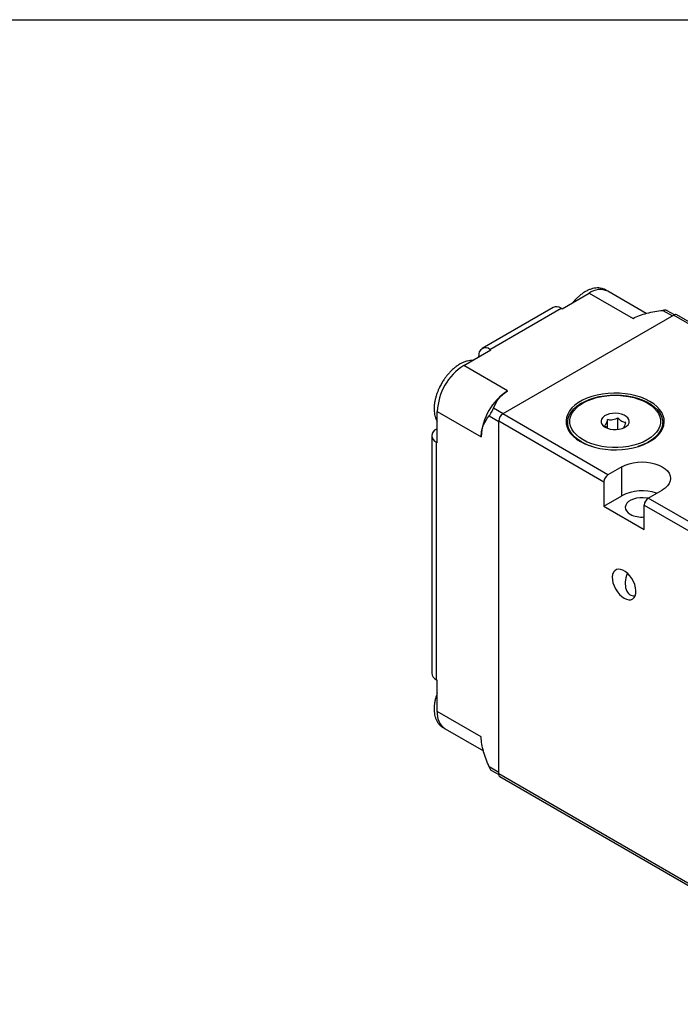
# Model space of a CAD drawing. Header units: millimetres. Extents: x 19 to 819, y 19 to 629.
# Tile 4 of 5: x 597 to 702, y 473 to 629. Entities that reach past the tile are written whole.
import ezdxf

# ---------------------------------------------------------------- set-up
doc = ezdxf.new("R2010")
doc.units = ezdxf.units.MM
doc.header["$LTSCALE"] = 3
doc.layers.add('TEXT', color=140, linetype='Continuous', lineweight=25)

msp = doc.modelspace()

# ---------------------------------------------------------------- linework, layer by layer
for p, q in [((696.319, 582.313), (690.252, 585.816)), ((683.024, 583.054), (687.302, 585.524)), ((687.302, 585.524), (694.232, 581.523)), ((681.633, 583.26), (670.39, 576.769)), ((671.64, 576.645), (682.883, 583.136)), ((682.883, 583.136), (683.024, 583.054)), ((698.948, 582.801), (700.454, 581.932)), ((700.753, 582.097), (699.627, 582.747)), ((700.666, 582.054), (673.655, 566.461)), ((700.666, 582.054), (739.911, 559.399)), ((740.361, 559.443), (701.116, 582.099)), ((667.503, 574.094), (671.781, 576.564)), ((671.781, 576.564), (671.64, 576.645)), ((669.872, 575.462), (669.872, 575.624)), ((674.433, 570.094), (667.503, 574.094)), ((673.725, 566.501), (672.219, 567.371)), ((663.331, 561.928), (663.331, 566.868)), ((663.331, 566.868), (670.261, 562.868)), ((671.512, 566.146), (673.018, 565.277)), ((673.018, 509.67), (673.018, 565.358)), ((673.018, 565.358), (689.635, 555.766)), ((690.272, 556.868), (673.655, 566.461)), ((690.178, 564.201), (690.178, 565.577)), ((691.851, 564.016), (691.851, 565.836)), ((663.19, 564.051), (663.331, 564.132)), ((683.903, 564.526), (683.826, 564.338)), ((683.903, 565.114), (683.903, 564.15)), ((698.903, 564.15), (698.903, 565.114)), ((698.981, 564.338), (698.903, 564.526)), ((662.457, 563.03), (662.457, 525.551)), ((663.19, 524.53), (663.19, 562.01)), ((663.19, 562.01), (663.331, 561.928)), ((692.464, 558.133), (690.272, 556.868)), ((692.464, 553.561), (692.464, 558.133)), ((689.635, 555.766), (689.635, 551.928)), ((689.635, 551.928), (692.464, 553.561)), ((696.636, 553.194), (698.828, 554.459)), ((735.88, 530.539), (696.636, 553.194)), ((689.635, 551.928), (695.999, 548.254)), ((695.999, 552.092), (735.244, 529.436)), ((695.999, 548.254), (695.999, 552.092)), ((663.331, 524.449), (663.19, 524.53)), ((663.331, 519.509), (663.331, 524.449)), ((670.261, 515.508), (663.331, 519.509)), ((664.553, 516.807), (670.632, 513.298)), ((673.018, 509.915), (671.512, 510.785)), ((671.898, 510.223), (673.024, 509.574)), ((735.244, 473.748), (673.018, 509.67)), ((673.205, 509.258), (735.43, 473.336))]:
    msp.add_line(p, q)
at = {"flags": 128}
for points in [[(685.923, 562.113), (686.596, 561.767), (687.335, 561.469), (688.128, 561.222), (688.965, 561.03), (689.836, 560.895), (690.728, 560.82), (691.629, 560.805), (692.526, 560.85), (693.409, 560.955), (694.265, 561.119), (695.081, 561.339), (695.848, 561.612), (696.555, 561.935), (697.193, 562.303), (697.752, 562.711), (698.225, 563.153), (698.606, 563.625), (698.889, 564.119), (699.071, 564.628), (699.15, 565.147), (699.124, 565.667), (698.993, 566.182), (698.76, 566.684), (698.427, 567.168), (697.999, 567.626), (697.482, 568.052), (696.883, 568.44), (696.21, 568.786), (695.472, 569.085), (694.678, 569.332), (693.841, 569.524), (692.97, 569.658), (692.079, 569.734), (691.178, 569.749), (690.28, 569.704), (689.397, 569.598), (688.542, 569.435), (687.725, 569.215), (686.958, 568.942), (686.251, 568.619), (685.614, 568.251), (685.055, 567.843), (684.582, 567.4), (684.201, 566.929), (683.917, 566.435), (683.735, 565.925), (683.656, 565.407), (683.683, 564.887), (683.813, 564.372), (684.047, 563.87), (684.379, 563.386), (684.807, 562.928), (685.324, 562.502), (685.923, 562.113)], [(686.1, 562.052), (685.51, 562.436), (685.003, 562.857), (684.585, 563.31), (684.263, 563.788), (684.042, 564.285), (683.924, 564.793), (683.911, 565.306), (684.003, 565.816), (684.198, 566.317), (684.496, 566.8), (684.89, 567.26), (685.375, 567.689), (685.945, 568.083), (686.592, 568.435), (687.306, 568.74), (688.078, 568.994), (688.896, 569.194), (689.75, 569.337), (690.627, 569.42), (691.514, 569.443), (692.4, 569.405), (693.273, 569.307), (694.119, 569.149), (694.926, 568.936), (695.685, 568.668), (696.383, 568.351), (697.011, 567.988), (697.561, 567.585), (698.024, 567.147), (698.394, 566.681), (698.666, 566.193), (698.837, 565.689), (698.902, 565.178), (698.863, 564.665), (698.719, 564.159), (698.472, 563.666), (698.126, 563.194), (697.685, 562.748), (697.156, 562.336), (696.547, 561.963), (695.865, 561.634), (695.121, 561.353), (694.971, 561.305)], [(696.462, 568.197), (697.034, 567.824), (697.525, 567.413), (697.927, 566.972), (698.233, 566.505), (698.44, 566.021), (698.544, 565.526), (698.544, 565.028), (698.44, 564.532), (698.233, 564.048), (697.927, 563.582), (697.525, 563.14), (697.034, 562.73), (696.462, 562.357), (695.815, 562.026), (695.104, 561.743), (694.339, 561.511), (693.531, 561.334), (692.693, 561.215), (691.835, 561.155), (690.971, 561.155), (690.114, 561.215), (689.275, 561.334), (688.467, 561.511), (687.702, 561.743), (686.991, 562.026), (686.345, 562.357), (685.772, 562.73), (685.281, 563.14), (684.88, 563.582), (684.573, 564.048), (684.367, 564.532), (684.263, 565.028), (684.263, 565.526), (684.367, 566.021), (684.573, 566.505), (684.88, 566.972), (685.281, 567.413), (685.772, 567.824), (686.345, 568.197), (686.991, 568.528), (687.702, 568.811), (688.467, 569.043), (689.275, 569.22), (690.114, 569.339), (690.971, 569.399), (691.835, 569.399), (692.693, 569.339), (693.531, 569.22), (694.339, 569.043), (695.104, 568.811), (695.815, 568.528), (696.462, 568.197)], [(689.826, 564.367), (690.202, 564.192), (690.634, 564.068), (691.102, 564.001), (691.584, 563.994), (692.058, 564.046), (692.501, 564.156), (692.892, 564.319), (693.214, 564.526), (693.452, 564.768), (693.593, 565.034), (693.632, 565.312), (693.567, 565.588), (693.401, 565.849), (693.141, 566.083), (692.8, 566.28), (692.394, 566.43), (691.941, 566.526), (691.464, 566.564), (690.983, 566.541), (690.522, 566.459), (690.102, 566.322), (689.743, 566.137), (689.462, 565.91), (689.271, 565.655), (689.181, 565.381), (689.194, 565.103), (689.31, 564.833), (689.524, 564.584), (689.826, 564.367)], [(692.464, 558.133), (693.001, 558.398), (693.603, 558.611), (694.255, 558.767), (694.942, 558.862), (695.646, 558.894), (696.35, 558.862), (697.036, 558.767), (697.689, 558.611), (698.291, 558.398), (698.828, 558.133), (699.286, 557.823), (699.655, 557.476), (699.926, 557.099), (700.09, 556.703), (700.146, 556.296), (700.09, 555.89), (699.926, 555.494), (699.655, 555.117), (699.286, 554.769), (698.828, 554.459)], [(696.576, 553.156), (696.375, 553.195), (695.847, 553.249), (695.311, 553.241), (694.789, 553.171), (694.301, 553.042), (693.869, 552.859), (693.51, 552.629), (693.238, 552.362), (693.064, 552.07), (692.997, 551.762), (693.037, 551.454), (693.185, 551.156), (693.433, 550.882), (693.772, 550.642)], [(692.817, 537.394), (693.195, 537.22), (693.556, 537.142), (693.888, 537.164), (694.176, 537.283), (694.408, 537.495), (694.575, 537.792), (694.67, 538.161), (694.689, 538.587), (694.631, 539.053), (694.5, 539.539), (694.299, 540.027), (694.038, 540.495), (693.727, 540.925), (693.378, 541.298), (693.007, 541.601), (692.628, 541.82), (692.256, 541.946), (691.908, 541.974), (691.597, 541.904), (691.336, 541.737), (691.135, 541.482), (691.003, 541.147), (690.946, 540.747), (690.965, 540.299), (691.06, 539.82), (691.227, 539.331), (691.459, 538.851), (691.747, 538.4), (692.078, 537.996), (692.44, 537.656), (692.817, 537.394)]]:
    msp.add_lwpolyline(points, dxfattribs=at)
for centre, radius, start, end in [((689.027, 583.143), 2.94, 65.38656, 125.9239), ((682.15, 582.114), 1.257, 54.38242, 114.30712), ((700.93, 581.686), 0.453, 65.69288, 125.61758), ((670.949, 575.799), 1.092, 50.79671, 189.21404), ((672.354, 566.476), 9.031, 122.48735, 177.51265), ((679.283, 562.476), 9.031, 122.48713, 177.51287), ((674.4, 565.295), 1.383, 122.60548, 177.39452), ((663.577, 563.03), 1.092, 110.78342, 249.21658), ((690.397, 569.649), 8.728, 240.50228, 252.93003), ((691.017, 555.703), 1.383, 122.60548, 177.39452), ((695.673, 547.28), 7.053, 71.13872, 117.06405), ((697.381, 552.029), 1.383, 122.60548, 177.39452), ((695.623, 554.205), 4.015, 242.54994, 275.37892), ((663.709, 525.676), 1.257, 185.6948, 245.62534), ((666.256, 519.205), 2.941, 174.07253, 234.61529), ((673.447, 509.616), 0.432, 172.74417, 235.94365)]:
    msp.add_arc(centre, radius, start, end)
msp.add_ellipse((695.646, 541.19), major_axis=(1.874, 3.246), ratio=0.5773346, start_param=1.8481127, end_param=3.5077286)
for points, knots in [([(690.14, 585.853), (690.124, 585.867), (689.996, 585.981), (689.7, 586.133), (689.268, 586.286), (688.803, 586.349), (688.329, 586.334), (687.841, 586.243), (687.345, 586.08), (686.851, 585.848), (686.365, 585.555), (685.894, 585.208), (685.449, 584.817), (685.062, 584.43), (684.836, 584.159), (684.739, 584.044)], [0, 0, 0, 0, 0.011913, 0.0968689, 0.1866679, 0.2703377, 0.3551571, 0.4407642, 0.5265718, 0.6120777, 0.6968569, 0.7805593, 0.8625733, 0.9412931, 1, 1, 1, 1]), ([(694.232, 581.523), (694.546, 581.705), (694.89, 581.862), (695.628, 582.136), (696.024, 582.254), (697.239, 582.555), (698.086, 582.692), (698.948, 582.801)], [0, 0, 0, 0, 0.25, 0.25, 0.5, 0.5, 1, 1, 1, 1]), ([(699.623, 582.741), (699.615, 582.749), (699.573, 582.785), (699.419, 582.814), (699.196, 582.827), (699.029, 582.81), (698.948, 582.801)], [0, 0, 0, 0, 0.0798373, 0.3862098, 0.7012128, 1, 1, 1, 1]), ([(668.905, 574.903), (668.781, 574.903), (668.498, 574.903), (668.041, 574.812), (667.546, 574.651), (667.052, 574.419), (666.566, 574.126), (666.095, 573.779), (665.649, 573.388), (665.234, 572.966), (664.884, 572.559), (664.589, 572.175), (664.305, 571.77), (664.123, 571.467), (664.016, 571.289)], [0, 0, 0, 0, 0.0731306, 0.1663068, 0.2597013, 0.3527673, 0.4450425, 0.5361457, 0.625411, 0.7110911, 0.79407, 0.8537968, 0.9144008, 1, 1, 1, 1]), ([(664.016, 571.289), (663.896, 571.07), (663.727, 570.763), (663.512, 570.295), (663.347, 569.893), (663.179, 569.412), (663.037, 568.911), (662.927, 568.394), (662.854, 567.874), (662.824, 567.359), (662.839, 566.858), (662.902, 566.376), (663.016, 565.922), (663.156, 565.542), (663.281, 565.334), (663.331, 565.251)], [0, 0, 0, 0, 0.10331919, 0.14524856, 0.21454051, 0.28598941, 0.36213059, 0.44101171, 0.52189014, 0.60420998, 0.6876299, 0.771946, 0.85698417, 0.94268804, 1, 1, 1, 1]), ([(672.219, 567.371), (672.409, 567.868), (672.645, 568.356), (673.164, 569.056), (673.368, 569.285), (673.845, 569.713), (674.118, 569.912), (674.433, 570.094)], [0, 0, 0, 0, 0.5, 0.5, 0.75, 0.75, 1, 1, 1, 1]), ([(671.512, 566.146), (671.565, 566.212), (671.626, 566.296), (671.76, 566.497), (671.833, 566.615), (671.972, 566.857), (672.038, 566.98), (672.146, 567.197), (672.189, 567.292), (672.219, 567.371)], [0, 0, 0, 0, 0.25, 0.25, 0.5, 0.5, 0.75, 0.75, 1, 1, 1, 1]), ([(670.261, 562.868), (670.261, 563.231), (670.297, 563.566), (670.428, 564.19), (670.524, 564.481), (670.871, 565.283), (671.176, 565.733), (671.512, 566.146)], [0, 0, 0, 0, 0.25, 0.25, 0.5, 0.5, 1, 1, 1, 1]), ([(690.178, 565.577), (690.143, 565.447), (690.108, 565.322), (690.033, 565.095), (689.994, 564.991), (689.877, 564.738), (689.801, 564.652), (689.73, 564.611)], [0, 0, 0, 0, 0.25, 0.25, 0.5, 0.5, 1, 1, 1, 1]), ([(691.851, 565.836), (691.721, 565.761), (691.587, 565.693), (691.31, 565.583), (691.164, 565.541), (690.726, 565.472), (690.441, 565.507), (690.178, 565.577)], [0, 0, 0, 0, 0.25, 0.25, 0.5, 0.5, 1, 1, 1, 1]), ([(693.076, 565.129), (692.981, 565.129), (692.883, 565.139), (692.68, 565.188), (692.574, 565.23), (692.25, 565.416), (692.044, 565.614), (691.851, 565.836)], [0, 0, 0, 0, 0.25, 0.25, 0.5, 0.5, 1, 1, 1, 1]), ([(689.73, 564.611), (689.813, 564.515), (689.923, 564.389), (690.042, 564.295), (690.071, 564.273)], [0, 0, 0, 0, 0.759319, 1, 1, 1, 1]), ([(692.746, 564.28), (692.772, 564.315), (692.845, 564.416), (692.962, 564.719), (693.041, 565.003), (693.076, 565.129)], [0, 0, 0, 0, 0.2336389, 0.6602921, 1, 1, 1, 1]), ([(663.331, 522.474), (663.282, 522.337), (663.172, 522.031), (663.038, 521.551), (662.927, 521.035), (662.854, 520.514), (662.824, 520), (662.839, 519.498), (662.902, 519.017), (663.015, 518.562), (663.179, 518.138), (663.397, 517.753), (663.669, 517.41), (664.004, 517.127), (664.273, 516.95), (664.44, 516.896), (664.463, 516.888)], [0, 0, 0, 0, 0.056755, 0.1266677, 0.1990962, 0.2733586, 0.3489445, 0.4255405, 0.5029593, 0.5810412, 0.6597343, 0.739093, 0.8194059, 0.9013849, 0.986321, 1, 1, 1, 1]), ([(671.512, 510.785), (671.176, 511.586), (670.872, 512.386), (670.526, 513.585), (670.429, 513.988), (670.297, 514.767), (670.261, 515.145), (670.261, 515.508)], [0, 0, 0, 0, 0.5, 0.5, 0.75, 0.75, 1, 1, 1, 1]), ([(671.902, 510.23), (671.891, 510.234), (671.839, 510.251), (671.736, 510.371), (671.614, 510.557), (671.545, 510.71), (671.512, 510.785)], [0, 0, 0, 0, 0.08001596, 0.38632893, 0.7012707, 1, 1, 1, 1])]:
    msp.add_open_spline(points, degree=3, knots=knots)
at = {"layer": 'TEXT'}
msp.add_line((19.05, 628.65), (819.15, 628.65), dxfattribs=at)

doc.saveas('drawing.dxf')
